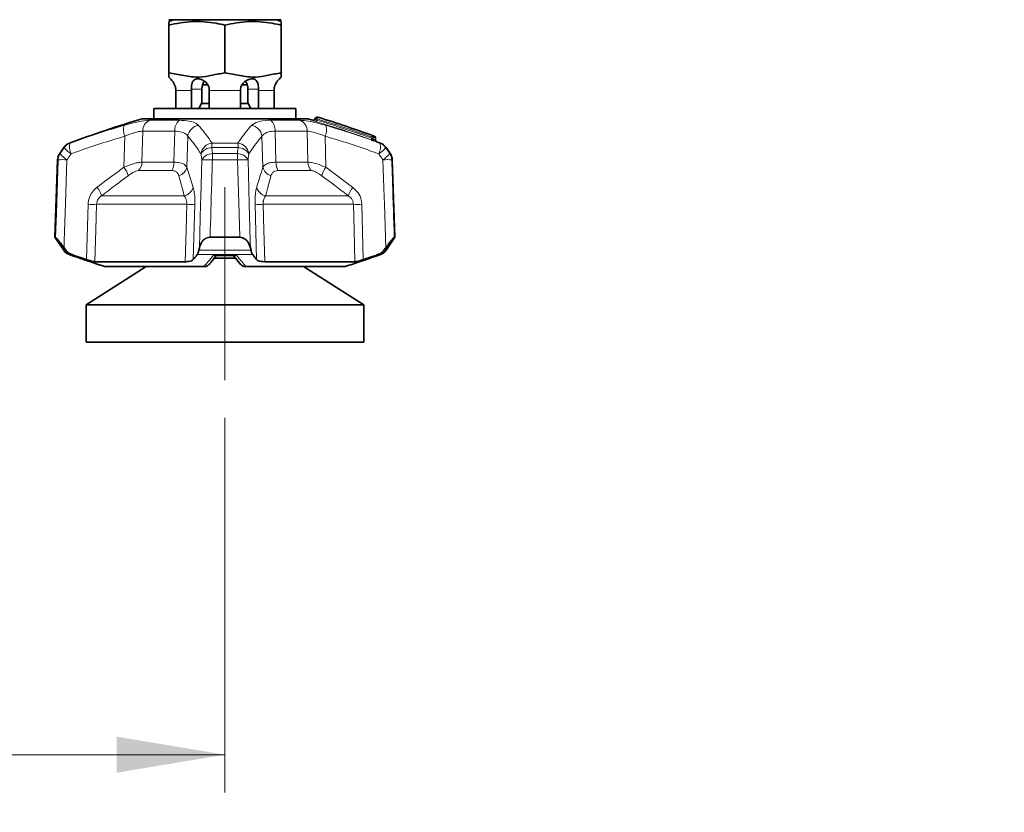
# Model space of a CAD drawing. Header units: millimetres. Extents: x 0 to 1118, y 0 to 864.
# Tile 118 of 256: x 219 to 260, y 401 to 435. Entities that reach past the tile are written whole.
import ezdxf

# ---------------------------------------------------------------- set-up
doc = ezdxf.new("R2010")
doc.units = ezdxf.units.MM
doc.linetypes.add('CENTERX2', pattern=[20.32, 12.7, -2.54, 2.54, -2.54])
doc.styles.add('SLDTEXTSTYLE0', font='TXT', dxfattribs={"width": 0.605})
doc.dimstyles.new('SLDDIMSTYLE0', dxfattribs={"dimtxt": 3.175, "dimasz": 4.572, "dimexe": 0, "dimexo": 0.0625, "dimgap": 0.79375, "dimtad": 0, "dimtih": 1, "dimtoh": 1, "dimdec": 1, "dimlfac": 4, "dimrnd": 1e-09, "dimzin": 12, "dimdsep": 46, "dimtxsty": 'SLDTEXTSTYLE0', "dimsah": 1, "dimcen": 0.09, "dimadec": 0, "dimazin": 3, "dimtfac": 1, "dimtofl": 0, "dimtmove": 0, "dimatfit": 3, "dimfxl": 1, "dimfrac": 2, "dimtolj": 1, "dimtzin": 12, "dimarcsym": 0})
doc.dimstyles.new('SLDDIMSTYLE1', dxfattribs={"dimtxt": 3.175, "dimasz": 4.572, "dimexe": 0, "dimexo": 0.0625, "dimgap": 0.79375, "dimtad": 0, "dimtih": 1, "dimtoh": 1, "dimdec": 1, "dimlfac": 4, "dimrnd": 1e-09, "dimzin": 4, "dimdsep": 46, "dimtxsty": 'SLDTEXTSTYLE0', "dimsah": 1, "dimcen": 0.09, "dimadec": 0, "dimazin": 1, "dimtfac": 1, "dimtofl": 0, "dimtmove": 0, "dimatfit": 3, "dimfxl": 1, "dimfrac": 2, "dimtolj": 1, "dimtzin": 12, "dimarcsym": 0})

# ---------------------------------------------------------------- blocks, each defined once
blk = doc.blocks.new('_D_4')
at = {"color": 7, "linetype": 'Continuous', "lineweight": 0}
for p, q in [((26.374, 437.608), (26.374, 402.322)), ((227.249, 418.163), (227.249, 402.322)), ((128.024, 406.358), (126.933, 406.358)), ((126.933, 406.358), (126.933, 401.486)), ((136.513, 406.358), (137.604, 406.358)), ((137.604, 406.358), (137.604, 401.486)), ((26.374, 403.922), (114.201, 403.922)), ((227.249, 403.922), (139.422, 403.922)), ((126.933, 401.486), (128.024, 401.486)), ((137.604, 401.486), (136.513, 401.486))]:
    blk.add_line(p, q, dxfattribs=at)
at = {"color": 7, "linetype": 'Continuous', "lineweight": 18}
for points in [[(26.374, 403.922), (30.946, 403.16), (30.946, 404.684)], [(227.249, 403.922), (222.677, 404.684), (222.677, 403.16)]]:
    blk.add_solid(points, dxfattribs=at)
at = {"color": 7, "linetype": 'Continuous', "lineweight": 18, "char_height": 3.175, "attachment_point": 1, "style": 'SLDTEXTSTYLE0'}
for s, insert in [('803.5', (114.927, 405.578)), ('31.6', (128.024, 405.578))]:
    blk.add_mtext(s, dxfattribs=dict(at, insert=insert))
blk = doc.blocks.new('_D_5')
at = {"color": 7, "linetype": 'Continuous', "lineweight": 0}
for p, q in [((233.122, 456.501), (327.187, 456.501)), ((325.587, 437.501), (325.587, 456.501)), ((231.362, 437.501), (327.187, 437.501)), ((325.587, 425.001), (325.587, 437.501)), ((313.44, 427.437), (312.348, 427.437)), ((312.348, 427.437), (312.348, 422.564)), ((319.503, 427.437), (320.594, 427.437)), ((320.594, 427.437), (320.594, 422.564)), ((322.412, 425.001), (325.587, 425.001)), ((312.348, 422.564), (313.44, 422.564)), ((320.594, 422.564), (319.503, 422.564))]:
    blk.add_line(p, q, dxfattribs=at)
at = {"color": 7, "linetype": 'Continuous', "lineweight": 18}
for points in [[(325.587, 456.501), (324.825, 451.929), (326.349, 451.929)], [(325.587, 437.501), (326.349, 442.073), (324.825, 442.073)]]:
    blk.add_solid(points, dxfattribs=at)
at = {"color": 7, "linetype": 'Continuous', "lineweight": 18, "char_height": 3.175, "attachment_point": 1, "style": 'SLDTEXTSTYLE0'}
for s, insert in [('76.0', (302.768, 426.657)), ('3.0', (313.44, 426.657))]:
    blk.add_mtext(s, dxfattribs=dict(at, insert=insert))

msp = doc.modelspace()

# ---------------------------------------------------------------- linework, layer by layer
at = {"color": 7, "linetype": 'Continuous', "lineweight": 35}
for p, q in [((225.0685, 435.0014), (224.8735, 434.9226)), ((224.8735, 434.7741), (224.8735, 432.7514)), ((224.8741, 435.0014), (225.5565, 435.0014)), ((225.5565, 435.0014), (226.5667, 435.0014)), ((226.5667, 435.0014), (227.9315, 435.0014)), ((227.2491, 434.7741), (227.2491, 432.7514)), ((227.9315, 435.0014), (228.9417, 435.0014)), ((228.9417, 435.0014), (229.6241, 435.0014)), ((229.6247, 434.9226), (229.4297, 435.0014)), ((229.6247, 434.7741), (229.6247, 432.7514)), ((226.5254, 432.2474), (226.3062, 432.2474)), ((228.1911, 432.2474), (227.9719, 432.2474)), ((225.1696, 432.0131), (225.1696, 431.2514)), ((225.8305, 432.0131), (225.8296, 432.0639)), ((225.8305, 431.2514), (225.8305, 432.0131)), ((226.2777, 432.0639), (226.2777, 431.4882)), ((226.5874, 432.0639), (226.5883, 432.0131)), ((226.5883, 432.0131), (226.5883, 431.2514)), ((227.91, 432.0131), (227.9108, 432.0639)), ((227.91, 431.2514), (227.91, 432.0131)), ((228.2205, 431.4882), (228.2205, 432.0639)), ((228.6686, 432.0639), (228.6677, 432.0131)), ((228.6677, 432.0131), (228.6677, 431.2514)), ((229.3286, 431.2514), (229.3286, 432.0131)), ((226.2777, 431.4882), (226.1528, 431.2514)), ((226.2592, 431.4531), (226.5883, 431.4531)), ((227.91, 431.4531), (228.2391, 431.4531)), ((228.3454, 431.2514), (228.2205, 431.4882)), ((224.2491, 431.2514), (224.2491, 430.8139)), ((224.2491, 431.2514), (230.2491, 431.2514)), ((230.2491, 430.8139), (230.2491, 431.2514)), ((231.0987, 430.8568), (231.0306, 430.7757)), ((223.7491, 430.8139), (230.7491, 430.8139)), ((233.6134, 429.9091), (233.6094, 430.0107)), ((233.6468, 429.8467), (233.6536, 429.8442)), ((220.4361, 429.5952), (220.2633, 429.343)), ((234.2349, 429.343), (234.0621, 429.5952)), ((220.1761, 429.0779), (220.0616, 425.7985)), ((234.4366, 425.7985), (234.3221, 429.0779)), ((220.0616, 425.7985), (220.4361, 425.2519)), ((220.0616, 425.7985), (220.0889, 425.7985)), ((226.6233, 425.7985), (227.8749, 425.7985)), ((234.0621, 425.2519), (234.4366, 425.7985)), ((234.4093, 425.7985), (234.4366, 425.7985)), ((220.4488, 425.3575), (220.5258, 425.2519)), ((226.1469, 425.2519), (226.1704, 425.3575)), ((226.9217, 425.027), (227.621, 425.027)), ((227.5996, 425.0434), (227.9272, 424.6425)), ((228.3278, 425.3575), (228.3513, 425.2519)), ((233.9724, 425.2519), (234.0495, 425.3575)), ((221.7501, 424.7669), (225.5689, 424.7669)), ((227.706, 424.9196), (226.7899, 424.9196)), ((228.9293, 424.7669), (232.7482, 424.7669)), ((223.9247, 424.5639), (221.3754, 422.9511)), ((222.1635, 424.5639), (226.3615, 424.5639)), ((228.1368, 424.5639), (232.3347, 424.5639)), ((233.1229, 422.9511), (230.5735, 424.5639)), ((221.3754, 422.9511), (221.3754, 421.3636)), ((233.1229, 422.9511), (221.3754, 422.9511)), ((233.1229, 421.3636), (233.1229, 422.9511)), ((233.1229, 421.3636), (221.3754, 421.3636))]:
    msp.add_line(p, q, dxfattribs=at)
at = {"color": 7, "linetype": 'Continuous', "lineweight": 18}
for p, q in [((225.8305, 432.0131), (225.1696, 432.0131)), ((225.8296, 432.0639), (226.2777, 432.0639)), ((227.91, 432.0131), (226.5883, 432.0131)), ((228.6686, 432.0639), (228.2205, 432.0639)), ((229.3286, 432.0131), (228.6677, 432.0131)), ((224.0739, 430.748), (225.3147, 430.748)), ((229.1835, 430.748), (230.4243, 430.748)), ((231.1639, 430.8039), (231.127, 430.7598)), ((222.9811, 428.7613), (223.0105, 430.0737)), ((223.7718, 430.2872), (223.7402, 428.9786)), ((225.1307, 430.2872), (223.7718, 430.2872)), ((225.0947, 428.9786), (225.1307, 430.2872)), ((225.6843, 430.0737), (225.6445, 428.7613)), ((228.8537, 428.7613), (228.8139, 430.0737)), ((229.3676, 430.2872), (229.4035, 428.9786)), ((230.7264, 430.2872), (229.3676, 430.2872)), ((230.758, 428.9786), (230.7264, 430.2872)), ((231.4877, 430.0737), (231.5171, 428.7613)), ((233.4564, 429.9875), (233.4552, 430.0414)), ((233.514, 430.0414), (233.5162, 429.9457)), ((220.6741, 429.7812), (220.6965, 429.7812)), ((226.7073, 429.7812), (227.7909, 429.7812)), ((233.6094, 430.0107), (233.6017, 430.0104)), ((233.6055, 429.9145), (233.6017, 430.0104)), ((233.8017, 429.7812), (233.8241, 429.7812)), ((220.2633, 429.343), (220.2829, 429.343)), ((220.4593, 429.5952), (220.4361, 429.5952)), ((227.8105, 429.5952), (226.6877, 429.5952)), ((226.7267, 429.343), (227.7715, 429.343)), ((234.0621, 429.5952), (234.039, 429.5952)), ((234.2153, 429.343), (234.2349, 429.343)), ((220.1959, 429.0779), (220.1761, 429.0779)), ((223.7402, 428.9786), (225.0947, 428.9786)), ((227.778, 429.0779), (226.7202, 429.0779)), ((229.4035, 428.9786), (230.758, 428.9786)), ((234.3221, 429.0779), (234.3023, 429.0779)), ((225.0064, 428.6212), (223.5964, 428.6212)), ((225.6445, 428.7613), (225.9066, 427.9105)), ((230.9019, 428.6212), (229.4918, 428.6212)), ((231.5171, 428.7613), (232.6586, 427.9105)), ((222.0297, 427.5531), (225.5263, 427.5531)), ((228.9719, 427.5531), (232.4685, 427.5531)), ((221.3986, 424.8565), (221.4636, 427.1957)), ((225.6355, 427.1957), (221.8186, 427.1957)), ((225.9773, 427.1957), (225.9096, 424.8565)), ((228.5886, 424.8565), (228.5209, 427.1957)), ((232.6796, 427.1957), (228.8627, 427.1957)), ((233.0346, 427.1957), (233.0996, 424.8565)), ((220.4361, 425.2519), (220.5258, 425.2519)), ((220.7797, 425.0659), (220.6741, 425.0659)), ((220.7369, 425.0426), (220.7552, 425.0426)), ((228.4228, 425.0659), (226.0754, 425.0659)), ((226.1469, 425.2519), (228.3513, 425.2519)), ((226.7612, 425.0426), (227.737, 425.0426)), ((233.8241, 425.0659), (233.7185, 425.0659)), ((233.743, 425.0426), (233.7613, 425.0426)), ((233.9724, 425.2519), (234.0621, 425.2519))]:
    msp.add_line(p, q, dxfattribs=at)
at = {"color": 7, "linetype": 'CENTERX2', "lineweight": 18}
msp.add_line((227.2491, 427.9168), (227.2491, 419.7634), dxfattribs=at)
at = {"color": 7, "linetype": 'Continuous', "lineweight": 18, "flags": 128}
for points in [[(231.031, 430.7691), (231.0584, 430.8019), (231.0982, 430.8495)], [(220.0889, 425.7985), (220.1214, 426.7976), (220.1959, 429.0779)], [(220.5707, 429.0779), (220.5095, 427.2177), (220.4582, 425.6475), (220.4488, 425.3575)], [(226.1704, 425.3575), (226.2219, 427.2177), (226.2298, 427.5026), (226.2734, 429.0779)], [(227.8749, 425.7985), (227.8454, 426.7976), (227.778, 429.0779)], [(228.2248, 429.0779), (228.2763, 427.2177), (228.3198, 425.6475), (228.3278, 425.3575)], [(234.0495, 425.3575), (233.9887, 427.2177), (233.9793, 427.5026), (233.9276, 429.0779)], [(221.8186, 427.1957), (221.7875, 426.0948), (221.7501, 424.7669)], [(225.5689, 424.7669), (225.6054, 426.0948), (225.6355, 427.1957)], [(228.8627, 427.1957), (228.8928, 426.0948), (228.9293, 424.7669)], [(232.7482, 424.7669), (232.7107, 426.0948), (232.6796, 427.1957)]]:
    msp.add_lwpolyline(points, dxfattribs=at)
at = {"color": 7, "linetype": 'Continuous', "lineweight": 35}
for centre, radius, start, end in [((224.3741, 432.0131), 0.75, 40.29652, 48.21724), ((230.1241, 432.0131), 0.75, 131.75901, 139.71065), ((231.1555, 430.8078), 0.075, 72.81892, 139.97088), ((216.3765, 382.9242), 50.1875, 69.97798, 72.84742), ((238.1217, 382.9242), 50, 106.70547, 110.42322), ((216.3765, 382.9242), 50, 73.05145, 73.29453), ((230.9736, 430.8244), 0.075, 253.19389, 319.16387), ((233.5345, 430.0078), 0.075, 2.22956, 69.97748), ((220.8486, 429.3126), 0.5, 110.42322, 145.58702), ((233.6884, 429.9115), 0.075, 181.92533, 250.18659), ((216.3765, 382.9242), 50, 69.57678, 69.77688), ((233.6496, 429.3126), 0.5, 34.41298, 69.57678), ((220.6758, 429.0604), 0.5, 145.58702, 178), ((233.8224, 429.0604), 0.5, 2, 34.41298), ((220.8486, 425.5345), 0.5, 214.41298, 249.57678), ((238.1217, 471.9229), 50, 249.57678, 249.65351), ((216.3765, 471.9229), 50, 290.34649, 290.42322), ((233.6496, 425.5345), 0.5, 290.42322, 325.58702)]:
    msp.add_arc(centre, radius, start, end, dxfattribs=at)
at = {"color": 7, "linetype": 'Continuous', "lineweight": 18}
for centre, radius, start, end in [((231.1556, 430.8013), 0.075, 72.92383, 139.95325), ((231.005, 430.6452), 0.2246, 44.97903, 65.48571), ((230.9783, 430.8769), 0.1994, 338.53815, 358.87536), ((223.6133, 430.3347), 0.6569, 162.49134, 203.41069), ((224.2654, 430.293), 0.4936, 112.82282, 180.67193), ((225.6864, 430.3323), 0.5576, 131.80426, 184.64612), ((226.2059, 430.0128), 0.5252, 98.36588, 173.3354), ((228.2923, 430.0128), 0.5252, 6.6646, 81.63412), ((228.8118, 430.3323), 0.5576, 355.35388, 48.19574), ((230.2328, 430.293), 0.4936, 359.32807, 67.17718), ((230.9735, 430.8173), 0.075, 253.13876, 319.94835), ((231.3177, 430.6861), 0.2045, 158.86782, 178.68946), ((230.8849, 430.3347), 0.6569, 336.58931, 17.50866), ((233.281, 430.1215), 0.1917, 335.30162, 356.35253), ((233.4846, 428.9004), 1.1413, 88.52333, 91.47667), ((233.4464, 430.0466), 0.0678, 355.53907, 67.54728), ((233.5347, 430.016), 0.0673, 355.23437, 67.73215), ((220.8711, 429.3142), 0.4986, 110.5039, 145.69581), ((221.2773, 429.6176), 0.6034, 164.26485, 208.45273), ((226.7617, 429.2544), 0.5296, 95.88948, 171.78796), ((228.0454, 429.5461), 1.3586, 170.03354, 177.92726), ((226.4528, 429.5461), 1.3586, 2.07274, 9.96646), ((227.7366, 429.2544), 0.5296, 8.21204, 84.11052), ((233.6341, 429.9064), 0.1953, 155.47466, 176.12354), ((233.5839, 429.9405), 0.0679, 175.61284, 247.26777), ((233.6726, 429.909), 0.0674, 175.30448, 247.44733), ((233.221, 429.6176), 0.6034, 331.54727, 15.73515), ((233.6271, 429.3142), 0.4986, 34.30419, 69.4961), ((220.6966, 429.0605), 0.5009, 145.67047, 178.0118), ((221.0559, 429.8933), 0.9489, 215.44691, 239.24419), ((221.2408, 430.1542), 0.9609, 215.57524, 239.05744), ((226.71, 429.0425), 0.5531, 92.31446, 148.6768), ((226.7469, 428.7884), 0.555, 92.08216, 148.55966), ((232.3146, 429.0729), 5.5944, 177.23285, 179.94925), ((222.1836, 429.0729), 5.5944, 0.05075, 2.76715), ((227.7513, 428.7884), 0.555, 31.44034, 87.91784), ((227.7882, 429.0425), 0.5531, 31.3232, 87.68554), ((233.2574, 430.1542), 0.9609, 300.94256, 324.42476), ((233.4423, 429.8933), 0.9489, 300.75581, 324.55309), ((233.8016, 429.0605), 0.5009, 1.9882, 34.32953), ((220.3833, 425.332), 3.7506, 87.13649, 92.86351), ((223.2022, 428.9875), 0.5381, 317.09698, 359.0511), ((224.3485, 428.9734), 0.7462, 331.83652, 0.39922), ((226.4968, 423.3706), 5.7116, 87.75836, 92.24164), ((228.0014, 423.3706), 5.7116, 87.75836, 92.24164), ((230.1497, 428.9734), 0.7462, 179.60078, 208.16348), ((231.296, 428.9875), 0.5381, 180.9489, 222.90302), ((234.1149, 425.332), 3.7506, 87.13649, 92.86351), ((222.1539, 428.1356), 1.0372, 14.98922, 37.10144), ((225.1483, 428.8938), 0.5137, 287.48723, 345.04819), ((229.35, 428.8938), 0.5137, 194.95181, 252.51277), ((232.3443, 428.1356), 1.0372, 142.89856, 165.01078), ((221.1314, 427.3047), 0.9321, 15.46111, 40.54465), ((225.4081, 428.0599), 0.5204, 283.12518, 343.31786), ((229.0901, 428.0599), 0.5204, 196.68214, 256.87482), ((233.3668, 427.3047), 0.9321, 139.45535, 164.53889), ((221.6411, 432.8511), 5.6582, 268.20235, 271.79765), ((225.8064, 432.3875), 5.1946, 268.11499, 271.88501), ((228.6918, 432.3875), 5.1946, 268.11499, 271.88501), ((232.8571, 432.8511), 5.6582, 268.20235, 271.79765)]:
    msp.add_arc(centre, radius, start, end, dxfattribs=at)
at = {"color": 7, "linetype": 'Continuous', "lineweight": 35}
for points, knots in [([(224.8735, 434.7741), (225.2002, 434.8366), (225.8637, 434.9635), (226.6667, 434.9001), (227.1252, 434.8009), (227.2491, 434.7741)], [0, 0, 0, 0, 0.4144436, 0.8417966, 1, 1, 1, 1]), ([(224.8735, 434.9177), (224.8735, 434.9038), (224.8735, 434.8851), (224.8735, 434.7969), (224.8735, 434.7741)], [0, 0, 0, 0, 0.7418269, 1, 1, 1, 1]), ([(227.2491, 434.7741), (227.5758, 434.8366), (228.2393, 434.9635), (229.0423, 434.9001), (229.5008, 434.8009), (229.6247, 434.7741)], [0, 0, 0, 0, 0.4144436, 0.8417966, 1, 1, 1, 1]), ([(229.6247, 434.7741), (229.6247, 434.7969), (229.6247, 434.8849), (229.6247, 434.9052), (229.6247, 434.9202)], [0, 0, 0, 0, 0.2581646, 1, 1, 1, 1]), ([(224.8735, 432.5727), (224.8735, 432.5727), (224.8735, 432.5485), (224.8735, 432.6582), (224.8735, 432.7203), (224.8735, 432.7514)], [0, 0, 0, 0, 0.0000052, 0.4985067, 1, 1, 1, 1]), ([(224.8735, 432.7514), (225.0873, 432.7121), (225.5145, 432.6335), (226.1312, 432.5373), (226.7074, 432.6611), (227.0684, 432.7213), (227.2491, 432.7514)], [0, 0, 0, 0, 0.2716257, 0.5426871, 0.7711112, 1, 1, 1, 1]), ([(227.2491, 432.7514), (227.4629, 432.7121), (227.8901, 432.6335), (228.5068, 432.5373), (229.083, 432.6611), (229.444, 432.7213), (229.6247, 432.7514)], [0, 0, 0, 0, 0.2716257, 0.5426871, 0.7711112, 1, 1, 1, 1]), ([(229.6247, 432.7514), (229.6247, 432.7507), (229.6247, 432.7294), (229.6247, 432.6291), (229.6247, 432.5915), (229.6247, 432.5727)], [0, 0, 0, 0, 0.0170046, 0.5089213, 1, 1, 1, 1]), ([(224.9456, 432.4993), (224.9455, 432.4994), (224.9376, 432.5073), (224.9463, 432.4986), (224.9781, 432.4675), (225.0407, 432.3968), (225.1086, 432.2894), (225.1547, 432.1718), (225.164, 432.0953), (225.1679, 432.0639)], [0, 0, 0, 0, 0.0013871, 0.1460423, 0.2799849, 0.4871108, 0.6997412, 0.8771162, 1, 1, 1, 1]), ([(225.8296, 432.0639), (225.8295, 432.0971), (225.8292, 432.1721), (225.8477, 432.2908), (225.8904, 432.4024), (225.9631, 432.4751), (226.0586, 432.5043), (226.1565, 432.5004), (226.2744, 432.4668), (226.4009, 432.3971), (226.5106, 432.2893), (226.5747, 432.1718), (226.5837, 432.0953), (226.5874, 432.0639)], [0, 0, 0, 0, 0.0688366, 0.1556097, 0.2749191, 0.3956192, 0.4717783, 0.5482945, 0.6191441, 0.7287045, 0.8411765, 0.9349999, 1, 1, 1, 1]), ([(226.3919, 432.3942), (226.3822, 432.3853), (226.3415, 432.348), (226.3003, 432.2459), (226.2789, 432.1374), (226.2779, 432.0757), (226.2777, 432.0639)], [0, 0, 0, 0, 0.122731, 0.5154619, 0.9077413, 1, 1, 1, 1]), ([(227.9108, 432.0639), (227.9149, 432.0971), (227.924, 432.1721), (227.9888, 432.2908), (228.1025, 432.4024), (228.2413, 432.4751), (228.3673, 432.5043), (228.461, 432.5004), (228.5447, 432.4668), (228.6096, 432.3971), (228.651, 432.2893), (228.6692, 432.1718), (228.6688, 432.0953), (228.6686, 432.0639)], [0, 0, 0, 0, 0.0688366, 0.1556097, 0.2749191, 0.3956192, 0.4717783, 0.5482945, 0.6191441, 0.7287045, 0.8411765, 0.9349999, 1, 1, 1, 1]), ([(228.2205, 432.0639), (228.2203, 432.0769), (228.2192, 432.1362), (228.1994, 432.2395), (228.16, 432.3412), (228.1185, 432.3811), (228.1056, 432.3935)], [0, 0, 0, 0, 0.1020776, 0.4647336, 0.8337355, 1, 1, 1, 1]), ([(229.3303, 432.0639), (229.3345, 432.0971), (229.3439, 432.1722), (229.3901, 432.2907), (229.4618, 432.403), (229.5255, 432.4732), (229.5556, 432.5022), (229.5523, 432.499), (229.5514, 432.4981)], [0, 0, 0, 0, 0.13769641, 0.31127192, 0.54993094, 0.79137175, 0.94371566, 1, 1, 1, 1]), ([(225.1679, 432.0639), (225.1683, 432.0575), (225.1693, 432.0406), (225.1695, 432.0237), (225.1696, 432.0131)], [0, 0, 0, 0, 0.3770791, 1, 1, 1, 1]), ([(229.3286, 432.0131), (229.3286, 432.0201), (229.3288, 432.0371), (229.3298, 432.054), (229.3303, 432.0639)], [0, 0, 0, 0, 0.4137019, 1, 1, 1, 1]), ([(233.4392, 429.9196), (233.4398, 429.9194), (233.4569, 429.9132), (233.4891, 429.9017), (233.531, 429.8869), (233.5487, 429.8809), (233.5576, 429.8778)], [0, 0, 0, 0, 0.0129778, 0.3531394, 0.6763966, 1, 1, 1, 1]), ([(220.4488, 425.3575), (220.3794, 425.4508), (220.2783, 425.5867), (220.1678, 425.7207), (220.1094, 425.786), (220.0955, 425.7945), (220.0889, 425.7985)], [0, 0, 0, 0, 0.45573641, 0.66382755, 0.84054644, 1, 1, 1, 1]), ([(226.6233, 425.7985), (226.5816, 425.7944), (226.4985, 425.7862), (226.3762, 425.7195), (226.242, 425.5837), (226.1982, 425.4452), (226.1704, 425.3575)], [0, 0, 0, 0, 0.1616543, 0.3221635, 0.5706653, 1, 1, 1, 1]), ([(228.3278, 425.3575), (228.2979, 425.4508), (228.2543, 425.5867), (228.1186, 425.7207), (228.0027, 425.786), (227.916, 425.7945), (227.8749, 425.7985)], [0, 0, 0, 0, 0.4557364, 0.6638276, 0.8405464, 1, 1, 1, 1]), ([(234.4093, 425.7985), (234.4026, 425.7944), (234.3892, 425.7862), (234.3292, 425.7195), (234.2176, 425.5837), (234.1147, 425.4452), (234.0495, 425.3575)], [0, 0, 0, 0, 0.1616543, 0.3221635, 0.5706653, 1, 1, 1, 1]), ([(220.5258, 425.2519), (220.566, 425.2066), (220.6379, 425.1255), (220.7363, 425.0841), (220.7797, 425.0659)], [0, 0, 0, 0, 0.5588157, 1, 1, 1, 1]), ([(220.7552, 425.0426), (221.0133, 424.9506), (221.4806, 424.7842), (221.9524, 424.632), (222.1635, 424.5639)], [0, 0, 0, 0, 0.5524745, 1, 1, 1, 1]), ([(220.7797, 425.0659), (220.8145, 425.0538), (220.9368, 425.0113), (221.143, 424.941), (221.3148, 424.8842), (221.3986, 424.8565)], [0, 0, 0, 0, 0.168844, 0.5946967, 1, 1, 1, 1]), ([(225.9096, 424.8565), (225.9321, 424.8842), (225.9875, 424.9525), (226.0427, 425.0236), (226.0754, 425.0659)], [0, 0, 0, 0, 0.4060816, 1, 1, 1, 1]), ([(226.0754, 425.0659), (226.0908, 425.091), (226.1174, 425.1346), (226.1381, 425.217), (226.1469, 425.2519)], [0, 0, 0, 0, 0.5768574, 1, 1, 1, 1]), ([(226.5705, 424.6421), (226.5973, 424.6725), (226.7037, 424.7933), (226.8077, 424.929), (226.8856, 425.0306)], [0, 0, 0, 0, 0.2520201, 1, 1, 1, 1]), ([(226.8658, 425.0307), (226.8853, 425.028), (226.9054, 425.0252), (226.9234, 425.0307), (226.9239, 425.0308)], [0, 0, 0, 0, 0.9693485, 1, 1, 1, 1]), ([(228.3513, 425.2519), (228.3632, 425.2066), (228.3844, 425.1255), (228.4111, 425.0841), (228.4228, 425.0659)], [0, 0, 0, 0, 0.5588157, 1, 1, 1, 1]), ([(228.4228, 425.0659), (228.4321, 425.0538), (228.4649, 425.0113), (228.5201, 424.941), (228.5662, 424.8842), (228.5886, 424.8565)], [0, 0, 0, 0, 0.168844, 0.5946967, 1, 1, 1, 1]), ([(232.3347, 424.5639), (232.546, 424.6321), (233.0177, 424.7842), (233.485, 424.9507), (233.743, 425.0426)], [0, 0, 0, 0, 0.44778806, 1, 1, 1, 1]), ([(233.0996, 424.8565), (233.1836, 424.8842), (233.3903, 424.9525), (233.5962, 425.0236), (233.7185, 425.0659)], [0, 0, 0, 0, 0.4060816, 1, 1, 1, 1]), ([(233.7185, 425.0659), (233.7751, 425.091), (233.8731, 425.1346), (233.9429, 425.217), (233.9724, 425.2519)], [0, 0, 0, 0, 0.5768574, 1, 1, 1, 1]), ([(221.7501, 424.7669), (221.7293, 424.7689), (221.6879, 424.7728), (221.5703, 424.8029), (221.467, 424.8342), (221.4074, 424.8536), (221.3986, 424.8565)], [0, 0, 0, 0, 0.3122278, 0.6241372, 0.9449036, 1, 1, 1, 1]), ([(225.9096, 424.8565), (225.8898, 424.8398), (225.8501, 424.8065), (225.7277, 424.7735), (225.6213, 424.7691), (225.5689, 424.7669)], [0, 0, 0, 0, 0.3366519, 0.6738513, 1, 1, 1, 1]), ([(226.3965, 424.5639), (226.4231, 424.5668), (226.4763, 424.5727), (226.5361, 424.6048), (226.5595, 424.6356), (226.5668, 424.6452)], [0, 0, 0, 0, 0.408641, 0.8172045, 1, 1, 1, 1]), ([(228.1017, 424.5639), (228.0751, 424.5668), (228.0219, 424.5727), (227.962, 424.6049), (227.9384, 424.636), (227.931, 424.6457)], [0, 0, 0, 0, 0.40729117, 0.81450517, 1, 1, 1, 1]), ([(228.9293, 424.7669), (228.8789, 424.7689), (228.7782, 424.7728), (228.6625, 424.8029), (228.6082, 424.8342), (228.5911, 424.8536), (228.5886, 424.8565)], [0, 0, 0, 0, 0.3122278, 0.6241372, 0.9449036, 1, 1, 1, 1]), ([(233.0996, 424.8565), (233.0471, 424.8398), (232.9421, 424.8065), (232.8147, 424.7735), (232.7701, 424.7691), (232.7482, 424.7669)], [0, 0, 0, 0, 0.3366519, 0.6738513, 1, 1, 1, 1]), ([(226.3965, 424.5639), (226.3876, 424.5639), (226.3758, 424.5639), (226.3642, 424.5639), (226.3615, 424.5639)], [0, 0, 0, 0, 0.7661345, 1, 1, 1, 1]), ([(228.1368, 424.5639), (228.1277, 424.5639), (228.1158, 424.5639), (228.1044, 424.5639), (228.1017, 424.5639)], [0, 0, 0, 0, 0.7663028, 1, 1, 1, 1])]:
    msp.add_open_spline(points, degree=3, knots=knots, dxfattribs=at)
at = {"color": 7, "linetype": 'Continuous', "lineweight": 18}
for points, knots in [([(231.0982, 430.8495), (231.0982, 430.8512), (231.0981, 430.8546), (231.098, 430.8571), (231.098, 430.856), (231.098, 430.856)], [0, 0, 0, 0, 0.4944263, 0.9990503, 1, 1, 1, 1]), ([(231.1776, 430.8795), (231.1776, 430.8795), (231.1775, 430.8817), (231.1776, 430.8773), (231.1777, 430.873)], [0, 0, 0, 0, 0.0000564, 1, 1, 1, 1]), ([(231.1777, 430.873), (231.2033, 430.8652), (231.5828, 430.7494), (232.3512, 430.5051), (233.0862, 430.2456), (233.4723, 430.1093)], [0, 0, 0, 0, 0.03325502, 0.49216284, 1, 1, 1, 1]), ([(220.6965, 429.7812), (220.7791, 429.811), (221.1987, 429.9625), (221.9594, 430.2235), (222.6442, 430.4293), (222.9869, 430.5323)], [0, 0, 0, 0, 0.1092201, 0.5542074, 1, 1, 1, 1]), ([(222.9869, 430.5323), (223.1962, 430.5895), (223.5933, 430.6978), (223.9259, 430.7456), (224.0548, 430.7476), (224.0739, 430.748)], [0, 0, 0, 0, 0.4871128, 0.9237817, 1, 1, 1, 1]), ([(225.3147, 430.748), (225.4654, 430.7403), (225.7647, 430.7252), (226.0188, 430.6319), (226.1007, 430.5583), (226.1295, 430.5323)], [0, 0, 0, 0, 0.3959631, 0.78690119, 1, 1, 1, 1]), ([(226.1295, 430.5323), (226.2172, 430.4293), (226.3923, 430.2235), (226.5828, 429.9625), (226.6868, 429.811), (226.7073, 429.7812)], [0, 0, 0, 0, 0.4457926, 0.8907799, 1, 1, 1, 1]), ([(227.7909, 429.7812), (227.8114, 429.811), (227.9154, 429.9625), (228.1059, 430.2235), (228.281, 430.4293), (228.3687, 430.5323)], [0, 0, 0, 0, 0.1092201, 0.5542074, 1, 1, 1, 1]), ([(228.3687, 430.5323), (228.4478, 430.5895), (228.5979, 430.6978), (228.9506, 430.7456), (229.1534, 430.7476), (229.1835, 430.748)], [0, 0, 0, 0, 0.4871128, 0.9237817, 1, 1, 1, 1]), ([(230.4243, 430.748), (230.5354, 430.7403), (230.7561, 430.7252), (231.1577, 430.6319), (231.4191, 430.5583), (231.5114, 430.5323)], [0, 0, 0, 0, 0.3959631, 0.7869012, 1, 1, 1, 1]), ([(230.9518, 430.7455), (230.9518, 430.7468), (230.9517, 430.7512), (230.9517, 430.7513), (230.9517, 430.7514)], [0, 0, 0, 0, 0.2706264, 1, 1, 1, 1]), ([(230.9518, 430.7455), (230.9525, 430.7449), (230.9543, 430.7434), (230.9726, 430.7363), (231.0087, 430.7237), (231.0585, 430.7076), (231.0951, 430.6964), (231.1133, 430.6908)], [0, 0, 0, 0, 0.1315895, 0.3267553, 0.5406101, 0.7705597, 1, 1, 1, 1]), ([(231.127, 430.7598), (231.1156, 430.7598), (231.0935, 430.7597), (231.0651, 430.7611), (231.0491, 430.7628), (231.0391, 430.7645), (231.0344, 430.7657), (231.0309, 430.7674), (231.0309, 430.7684), (231.031, 430.7691)], [0, 0, 0, 0, 0.25161981, 0.48971564, 0.64874386, 0.69667063, 0.8405873, 0.87757473, 1, 1, 1, 1]), ([(231.031, 430.775), (231.031, 430.7749), (231.031, 430.7748), (231.031, 430.7703), (231.031, 430.7691)], [0, 0, 0, 0, 0.7298592, 1, 1, 1, 1]), ([(233.4392, 429.9196), (233.2838, 429.9751), (232.781, 430.1547), (232.0067, 430.4154), (231.3838, 430.6074), (231.1133, 430.6908)], [0, 0, 0, 0, 0.2020262, 0.6535325, 1, 1, 1, 1]), ([(231.127, 430.7598), (231.3979, 430.6763), (232.0217, 430.484), (232.7972, 430.2229), (233.3007, 430.0431), (233.4564, 429.9875)], [0, 0, 0, 0, 0.346486, 0.7979838, 1, 1, 1, 1]), ([(233.4552, 430.0414), (233.4182, 430.0547), (233.0335, 430.1933), (232.2729, 430.4573), (231.542, 430.6858), (231.1639, 430.8039)], [0, 0, 0, 0, 0.0488393, 0.5078531, 1, 1, 1, 1]), ([(231.5114, 430.5323), (231.854, 430.4293), (232.5388, 430.2235), (233.2996, 429.9625), (233.7191, 429.811), (233.8017, 429.7812)], [0, 0, 0, 0, 0.4457926, 0.89077989, 1, 1, 1, 1]), ([(223.0105, 430.0737), (222.6719, 429.9717), (221.9949, 429.7677), (221.2432, 429.5095), (220.8285, 429.3596), (220.7467, 429.3301)], [0, 0, 0, 0, 0.445417, 0.8906595, 1, 1, 1, 1]), ([(223.7718, 430.2872), (223.7586, 430.287), (223.6695, 430.2859), (223.4308, 430.237), (223.1572, 430.1307), (223.0105, 430.0737)], [0, 0, 0, 0, 0.0743214, 0.5037407, 1, 1, 1, 1]), ([(225.6843, 430.0737), (225.6651, 430.0997), (225.6116, 430.172), (225.4425, 430.2656), (225.2341, 430.28), (225.1307, 430.2872)], [0, 0, 0, 0, 0.2194758, 0.6124385, 1, 1, 1, 1]), ([(226.2375, 429.3301), (226.2177, 429.3596), (226.1172, 429.5095), (225.9338, 429.7677), (225.7675, 429.9717), (225.6843, 430.0737)], [0, 0, 0, 0, 0.1093405, 0.554583, 1, 1, 1, 1]), ([(228.8139, 430.0737), (228.7307, 429.9717), (228.5644, 429.7677), (228.381, 429.5095), (228.2805, 429.3596), (228.2607, 429.3301)], [0, 0, 0, 0, 0.445417, 0.8906595, 1, 1, 1, 1]), ([(229.3676, 430.2872), (229.3469, 430.287), (229.2068, 430.2859), (228.9628, 430.237), (228.8659, 430.1307), (228.8139, 430.0737)], [0, 0, 0, 0, 0.0743214, 0.5037407, 1, 1, 1, 1]), ([(231.4877, 430.0737), (231.4228, 430.0997), (231.2416, 430.172), (230.9594, 430.2656), (230.8037, 430.28), (230.7264, 430.2872)], [0, 0, 0, 0, 0.2194758, 0.6124385, 1, 1, 1, 1]), ([(233.7515, 429.3301), (233.6697, 429.3596), (233.255, 429.5095), (232.5033, 429.7677), (231.8263, 429.9717), (231.4877, 430.0737)], [0, 0, 0, 0, 0.1093405, 0.554583, 1, 1, 1, 1]), ([(233.4723, 430.1093), (233.4756, 430.1081), (233.4893, 430.1034), (233.5134, 430.095), (233.5395, 430.0858), (233.555, 430.0801), (233.5602, 430.0782)], [0, 0, 0, 0, 0.1117814, 0.4679812, 0.8241846, 1, 1, 1, 1]), ([(233.6017, 430.0104), (233.5966, 430.0123), (233.581, 430.0179), (233.5551, 430.0272), (233.5309, 430.0356), (233.5173, 430.0403), (233.514, 430.0414)], [0, 0, 0, 0, 0.1758217, 0.5320297, 0.8882229, 1, 1, 1, 1]), ([(233.5162, 429.9457), (233.5116, 429.9486), (233.5022, 429.9547), (233.4808, 429.9697), (233.4649, 429.9813), (233.4564, 429.9875)], [0, 0, 0, 0, 0.3071967, 0.6309697, 1, 1, 1, 1]), ([(233.5162, 429.9457), (233.5216, 429.9438), (233.5374, 429.9385), (233.5672, 429.9282), (233.5915, 429.9195), (233.6055, 429.9145)], [0, 0, 0, 0, 0.1812155, 0.5312074, 1, 1, 1, 1]), ([(233.6468, 429.8467), (233.6458, 429.8471), (233.6319, 429.8521), (233.6076, 429.8607), (233.5788, 429.8707), (233.563, 429.876), (233.5576, 429.8778)], [0, 0, 0, 0, 0.0332136, 0.4688032, 0.8187908, 1, 1, 1, 1]), ([(233.6127, 429.909), (233.6129, 429.9089), (233.6132, 429.9087), (233.6113, 429.9101), (233.6081, 429.9125), (233.6055, 429.9145)], [0, 0, 0, 0, 0.2654676, 0.3775677, 1, 1, 1, 1]), ([(233.6536, 429.8442), (233.6562, 429.8433), (233.6621, 429.8412), (233.6611, 429.8416), (233.6605, 429.8418)], [0, 0, 0, 0, 0.4404638, 1, 1, 1, 1]), ([(220.2829, 429.343), (220.3257, 429.4043), (220.3845, 429.4884), (220.4433, 429.5724), (220.4593, 429.5952)], [0, 0, 0, 0, 0.7289501, 1, 1, 1, 1]), ([(220.7467, 429.3301), (220.7308, 429.3073), (220.6721, 429.2233), (220.6134, 429.1392), (220.5707, 429.0779)], [0, 0, 0, 0, 0.2710124, 1, 1, 1, 1]), ([(226.2734, 429.0779), (226.2647, 429.1392), (226.2527, 429.2233), (226.2408, 429.3073), (226.2375, 429.3301)], [0, 0, 0, 0, 0.7289876, 1, 1, 1, 1]), ([(226.6877, 429.5952), (226.6912, 429.5724), (226.7043, 429.4884), (226.7173, 429.4043), (226.7267, 429.343)], [0, 0, 0, 0, 0.2710499, 1, 1, 1, 1]), ([(227.7715, 429.343), (227.781, 429.4043), (227.7939, 429.4884), (227.807, 429.5724), (227.8105, 429.5952)], [0, 0, 0, 0, 0.7289501, 1, 1, 1, 1]), ([(228.2607, 429.3301), (228.2574, 429.3073), (228.2455, 429.2233), (228.2335, 429.1392), (228.2248, 429.0779)], [0, 0, 0, 0, 0.2710124, 1, 1, 1, 1]), ([(233.9276, 429.0779), (233.8848, 429.1392), (233.8261, 429.2233), (233.7674, 429.3073), (233.7515, 429.3301)], [0, 0, 0, 0, 0.7289876, 1, 1, 1, 1]), ([(234.039, 429.5952), (234.0549, 429.5724), (234.1137, 429.4884), (234.1725, 429.4043), (234.2153, 429.343)], [0, 0, 0, 0, 0.2710499, 1, 1, 1, 1]), ([(222.9811, 428.7613), (223.0974, 428.8078), (223.301, 428.8891), (223.5633, 428.9632), (223.6805, 428.9734), (223.7402, 428.9786)], [0, 0, 0, 0, 0.3953867, 0.6917534, 1, 1, 1, 1]), ([(225.0947, 428.9786), (225.1615, 428.9751), (225.3132, 428.9672), (225.5246, 428.9007), (225.6004, 428.8126), (225.6445, 428.7613)], [0, 0, 0, 0, 0.2471643, 0.5613264, 1, 1, 1, 1]), ([(226.7202, 429.0779), (226.7104, 428.7449), (226.6781, 427.6518), (226.6458, 426.5587), (226.6233, 425.7985)], [0, 0, 0, 0, 0.3046449, 1, 1, 1, 1]), ([(228.8537, 428.7613), (228.8924, 428.8078), (228.9601, 428.8891), (229.1587, 428.9632), (229.3208, 428.9734), (229.4035, 428.9786)], [0, 0, 0, 0, 0.3953867, 0.6917534, 1, 1, 1, 1]), ([(230.758, 428.9786), (230.8049, 428.9751), (230.9113, 428.9672), (231.1664, 428.9007), (231.388, 428.8126), (231.5171, 428.7613)], [0, 0, 0, 0, 0.2471643, 0.5613264, 1, 1, 1, 1]), ([(234.3023, 429.0779), (234.3132, 428.7449), (234.349, 427.6518), (234.3846, 426.5587), (234.4093, 425.7985)], [0, 0, 0, 0, 0.3046449, 1, 1, 1, 1]), ([(221.8397, 427.9105), (221.8546, 427.9221), (222.2299, 428.2128), (222.6131, 428.4926), (222.9811, 428.7613)], [0, 0, 0, 0, 0.0396607, 1, 1, 1, 1]), ([(223.1558, 428.4038), (222.8908, 428.2083), (222.5273, 427.9401), (222.1557, 427.6516), (222.0445, 427.5647), (222.0297, 427.5531)], [0, 0, 0, 0, 0.6998938, 0.960207, 1, 1, 1, 1]), ([(223.5964, 428.6212), (223.5623, 428.6163), (223.4936, 428.6063), (223.3372, 428.5286), (223.2232, 428.4502), (223.1558, 428.4038)], [0, 0, 0, 0, 0.2874999, 0.5791325, 1, 1, 1, 1]), ([(225.3026, 428.4038), (225.2815, 428.455), (225.2464, 428.5397), (225.1305, 428.6107), (225.0437, 428.618), (225.0064, 428.6212)], [0, 0, 0, 0, 0.4646405, 0.7701578, 1, 1, 1, 1]), ([(225.5263, 427.5531), (225.5233, 427.5647), (225.4486, 427.8544), (225.3741, 428.1347), (225.3026, 428.4038)], [0, 0, 0, 0, 0.03979406, 1, 1, 1, 1]), ([(228.5916, 427.9105), (228.595, 427.9221), (228.6808, 428.2128), (228.769, 428.4926), (228.8537, 428.7613)], [0, 0, 0, 0, 0.0396607, 1, 1, 1, 1]), ([(229.1956, 428.4038), (229.1435, 428.2083), (229.072, 427.9401), (228.9973, 427.6516), (228.9749, 427.5647), (228.9719, 427.5531)], [0, 0, 0, 0, 0.6998938, 0.960207, 1, 1, 1, 1]), ([(229.4918, 428.6212), (229.4457, 428.6163), (229.3526, 428.6063), (229.2459, 428.5286), (229.2143, 428.4502), (229.1956, 428.4038)], [0, 0, 0, 0, 0.2874999, 0.5791325, 1, 1, 1, 1]), ([(231.3424, 428.4038), (231.2678, 428.455), (231.1442, 428.5397), (230.9903, 428.6107), (230.9284, 428.618), (230.9019, 428.6212)], [0, 0, 0, 0, 0.4646405, 0.7701578, 1, 1, 1, 1]), ([(232.4685, 427.5531), (232.4537, 427.5647), (232.0832, 427.8544), (231.7053, 428.1347), (231.3424, 428.4038)], [0, 0, 0, 0, 0.0397941, 1, 1, 1, 1]), ([(221.8397, 427.9105), (221.7801, 427.8576), (221.6475, 427.7397), (221.5019, 427.4928), (221.4764, 427.2948), (221.4636, 427.1957)], [0, 0, 0, 0, 0.28942637, 0.64444415, 1, 1, 1, 1]), ([(222.0297, 427.5531), (221.996, 427.5273), (221.924, 427.4722), (221.8658, 427.3825), (221.8288, 427.288), (221.8232, 427.2377), (221.8186, 427.1957)], [0, 0, 0, 0, 0.3119994, 0.6652648, 0.7209637, 1, 1, 1, 1]), ([(225.5263, 427.5531), (225.5522, 427.5176), (225.5953, 427.4582), (225.6242, 427.3546), (225.6359, 427.2721), (225.6357, 427.2262), (225.6355, 427.1957)], [0, 0, 0, 0, 0.4151069, 0.6937438, 0.7969189, 1, 1, 1, 1]), ([(225.9773, 427.1957), (225.978, 427.2562), (225.9802, 427.4255), (225.9597, 427.6898), (225.9243, 427.837), (225.9066, 427.9105)], [0, 0, 0, 0, 0.2175479, 0.6095208, 1, 1, 1, 1]), ([(228.5916, 427.9105), (228.5782, 427.8576), (228.5485, 427.7397), (228.5201, 427.4928), (228.5206, 427.2948), (228.5209, 427.1957)], [0, 0, 0, 0, 0.2894264, 0.6444441, 1, 1, 1, 1]), ([(228.9719, 427.5531), (228.9523, 427.5273), (228.9106, 427.4722), (228.8804, 427.3825), (228.8634, 427.288), (228.863, 427.2377), (228.8627, 427.1957)], [0, 0, 0, 0, 0.31199939, 0.6652648, 0.72096368, 1, 1, 1, 1]), ([(232.4685, 427.5531), (232.5133, 427.5176), (232.5882, 427.4582), (232.6455, 427.3546), (232.6729, 427.2721), (232.6769, 427.2262), (232.6796, 427.1957)], [0, 0, 0, 0, 0.4151069, 0.6937438, 0.7969189, 1, 1, 1, 1]), ([(233.0346, 427.1957), (233.0291, 427.2562), (233.0136, 427.4255), (232.8966, 427.6898), (232.7378, 427.837), (232.6586, 427.9105)], [0, 0, 0, 0, 0.2175479, 0.6095208, 1, 1, 1, 1]), ([(226.3615, 424.5639), (226.4214, 424.6321), (226.5553, 424.7842), (226.688, 424.9507), (226.7612, 425.0426)], [0, 0, 0, 0, 0.4477881, 1, 1, 1, 1]), ([(226.9004, 425.0445), (226.8948, 425.0368), (226.8785, 425.0144), (226.8406, 425.0063), (226.7992, 425.0168), (226.7712, 425.0349), (226.7615, 425.0423), (226.7612, 425.0426)], [0, 0, 0, 0, 0.15330809, 0.44600645, 0.80981335, 0.99417193, 1, 1, 1, 1]), ([(226.7612, 425.0426), (226.7618, 425.0424), (226.7804, 425.0374), (226.8159, 425.0287), (226.8497, 425.0301), (226.8658, 425.0307)], [0, 0, 0, 0, 0.0162171, 0.529423, 1, 1, 1, 1]), ([(227.737, 425.0426), (227.7367, 425.0423), (227.7271, 425.0349), (227.699, 425.0168), (227.6576, 425.0064), (227.6202, 425.0141), (227.6043, 425.0358), (227.5991, 425.0429)], [0, 0, 0, 0, 0.0058934, 0.1923183, 0.5602029, 0.8561819, 1, 1, 1, 1]), ([(227.621, 425.0306), (227.6409, 425.0297), (227.6784, 425.0281), (227.7178, 425.0374), (227.7364, 425.0424), (227.737, 425.0426)], [0, 0, 0, 0, 0.5231091, 0.9853921, 1, 1, 1, 1]), ([(227.737, 425.0426), (227.8103, 424.9506), (227.9429, 424.7842), (228.0768, 424.632), (228.1368, 424.5639)], [0, 0, 0, 0, 0.55247446, 1, 1, 1, 1])]:
    msp.add_open_spline(points, degree=3, knots=knots, dxfattribs=at)

# ---------------------------------------------------------------- dimensions: what is measured, and where the dimension line sits
dim = msp.add_linear_dim(base=(325.587, 456.5014), p1=(229.7616, 437.5014), p2=(231.5216, 456.5014), angle=90, dimstyle='SLDDIMSTYLE1', dxfattribs=at)
dim.commit()
dim.dimension.update_dxf_attribs({"geometry": '_D_5', "text_midpoint": (325.587, 425.0007), "dimtype": 160})
dim = msp.add_linear_dim(base=(26.3741, 403.9221), p1=(227.2491, 419.7634), p2=(26.3741, 439.2086), dimstyle='SLDDIMSTYLE0', dxfattribs=at)
dim.commit()
dim.dimension.update_dxf_attribs({"geometry": '_D_4', "text_midpoint": (126.8116, 403.9221), "dimtype": 160})

doc.saveas('drawing.dxf')
